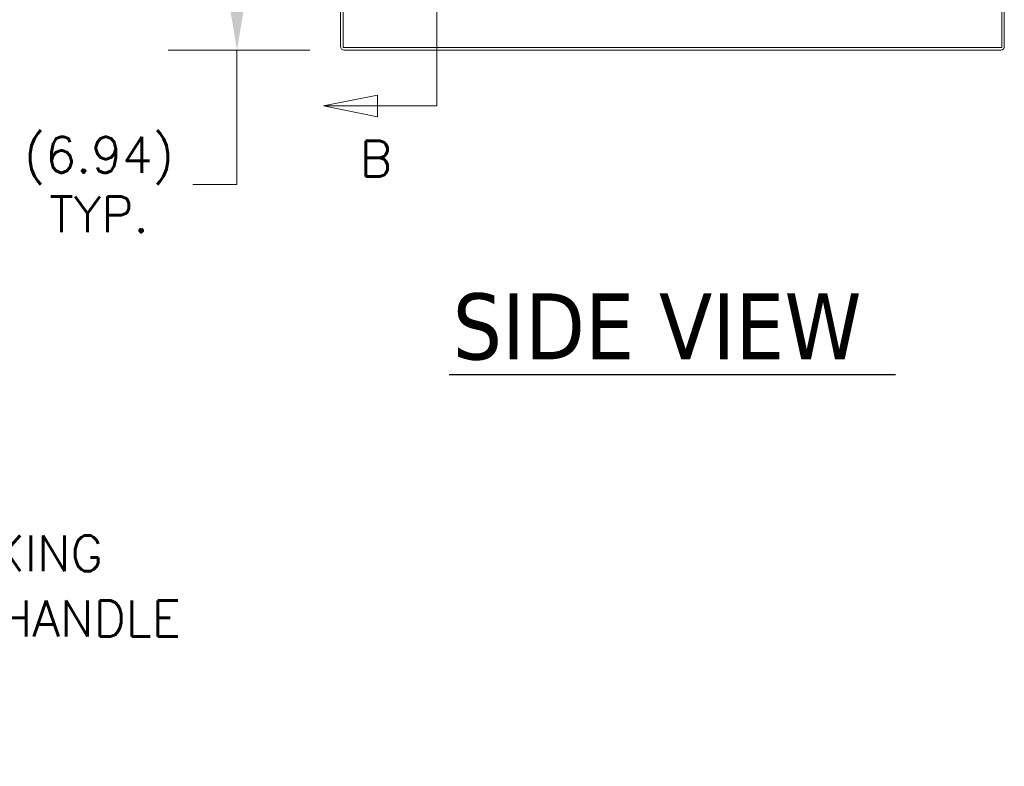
# Model space of a CAD drawing. Header units: inches. Extents: x 10 to 331, y 10 to 212.
# Tile 31 of 145: x 81 to 117, y 52 to 80. Entities that reach past the tile are written whole.
import ezdxf

# ---------------------------------------------------------------- set-up
doc = ezdxf.new("R2010")
doc.units = ezdxf.units.IN
doc.header["$LTSCALE"] = 20
doc.header["$MEASUREMENT"] = 0
for name, color, linetype, lineweight in [('Dimension (ANSI)', 7, 'Continuous', 5), ('Section Line (ANSI)', 7, 'Continuous', 5), ('Symbol (ANSI)', 7, 'Continuous', 5), ('Visible (ANSI)', 7, 'Continuous', 5)]:
    doc.layers.add(name, color=color, linetype=linetype, lineweight=lineweight)
doc.styles.add('ROMANS', font='romans.shx')
doc.styles.add('Text Style168', font='tahoma.ttf')
doc.dimstyles.new('Default (ANSI)', dxfattribs={"dimscale": 20, "dimtxt": 0.065, "dimasz": 0.08, "dimexe": 0.125, "dimexo": 0.0625, "dimgap": 0.031496, "dimtad": 0, "dimtih": 1, "dimtoh": 1, "dimrnd": 1e-08, "dimzin": 0, "dimdsep": 46, "dimtxsty": 'ROMANS', "dimcen": 0.09, "dimdle": 0.393701, "dimclrd": 256, "dimclre": 256, "dimclrt": 256, "dimadec": 0, "dimazin": 0, "dimtfac": 1.538462, "dimtofl": 0, "dimtmove": 0, "dimatfit": 3, "dimfxl": 1, "dimtolj": 1, "dimtzin": 0, "dimlwd": -1, "dimlwe": -1, "dimarcsym": 0})
doc.dimstyles.new('Default (ANSI)$7', dxfattribs={"dimscale": 20, "dimtxt": 0.065, "dimasz": 0.098425, "dimexe": 0.125, "dimexo": 0.0625, "dimgap": 0.031496, "dimtad": 0, "dimtih": 1, "dimtoh": 1, "dimrnd": 1e-08, "dimzin": 0, "dimdsep": 46, "dimtxsty": 'ROMANS', "dimcen": 0.09, "dimdle": 0.393701, "dimclrd": 256, "dimclre": 256, "dimclrt": 256, "dimadec": 0, "dimazin": 0, "dimtfac": 1.538462, "dimtofl": 0, "dimtmove": 0, "dimatfit": 3, "dimfxl": 1, "dimtolj": 1, "dimtzin": 0, "dimlwd": -1, "dimlwe": -1, "dimarcsym": 0})

# ---------------------------------------------------------------- blocks, each defined once
blk = doc.blocks.new('*D22')
at = {"layer": 'Defpoints', "color": 0, "transparency": 16777216}
for p in [(88.678, 85.418), (91.536, 85.418), (92.571, 78.481)]:
    blk.add_point(p, dxfattribs=at)
at = {"layer": 'Dimension (ANSI)', "transparency": 16777216}
for p, q in [((90.286, 85.418), (86.178, 85.418)), ((88.678, 83.818), (88.678, 80.081)), ((91.321, 78.481), (86.178, 78.481)), ((88.678, 78.481), (88.678, 73.593)), ((88.678, 73.593), (87.078, 73.593))]:
    blk.add_line(p, q, dxfattribs=at)
for points in [[(88.411, 83.818), (88.944, 83.818), (88.678, 85.418)], [(88.411, 80.081), (88.944, 80.081), (88.678, 78.481)]]:
    blk.add_solid(points, dxfattribs=at)
at = {"layer": 'Dimension (ANSI)', "transparency": 16777216, "insert": (83.662, 73.593), "char_height": 1.3, "attachment_point": 5, "style": 'ROMANS'}
blk.add_mtext('\\A1;(6.94)\\PTYP.', dxfattribs=at)
blk = doc.blocks.new('2dTransSection1')
at = {"layer": 'Section Line (ANSI)', "linetype": 'Continuous'}
for p, q in [((4.7973, 7.6303), (4.7973, 3.8225)), ((4.6894, 3.842), (4.5914, 3.8225)), ((4.6894, 3.803), (4.6894, 3.842)), ((4.7973, 3.8384), (4.7973, 3.8225)), ((4.6894, 3.8225), (4.5914, 3.8225)), ((4.5914, 3.8225), (4.6894, 3.803)), ((4.7973, 3.8225), (4.6894, 3.8225))]:
    blk.add_line(p, q, dxfattribs=at)
at = {"layer": 'Section Line (ANSI)', "linetype": 'Continuous', "flags": 128}
blk.add_lwpolyline([(4.6894, 3.842), (4.5914, 3.8225), (4.6894, 3.803), (4.6894, 3.842)], dxfattribs=at)
at = {"layer": 'Section Line (ANSI)'}
blk.add_solid([(4.6894, 3.842), (4.5914, 3.8225), (4.6894, 3.803), (4.6894, 3.842)], dxfattribs=at)
at = {"layer": 'Section Line (ANSI)', "insert": (4.6572, 3.6941), "char_height": 0.065, "attachment_point": 7, "style": 'ROMANS'}
blk.add_mtext('B', dxfattribs=at)

msp = doc.modelspace()

# ---------------------------------------------------------------- linework, layer by layer
at = {"layer": 'Symbol (ANSI)', "lineweight": 30}
msp.add_line((96.396, 66.697), (112.614, 66.697), dxfattribs=at)
at = {"layer": 'Visible (ANSI)'}
for p, q in [((92.446, 85.762), (92.446, 78.606)), ((92.54, 78.574), (92.54, 85.855)), ((116.478, 85.855), (116.478, 78.574)), ((116.571, 78.606), (116.571, 85.762)), ((116.478, 78.574), (92.54, 78.574)), ((92.571, 78.481), (116.446, 78.481))]:
    msp.add_line(p, q, dxfattribs=at)
for centre, start, end in [((92.571, 78.606), 180, 270), ((116.446, 78.606), 270, 0)]:
    msp.add_arc(centre, 0.125, start, end, dxfattribs=at)

# ---------------------------------------------------------------- block references
at = {"layer": 'Section Line (ANSI)', "xscale": 20, "yscale": 20, "zscale": 20}
msp.add_blockref('2dTransSection1', (0, 0), dxfattribs=at)

# ---------------------------------------------------------------- texts
at = {"layer": 'Symbol (ANSI)', "insert": (96.518, 67.194), "char_height": 2.4, "attachment_point": 7, "line_spacing_factor": 1.8, "style": 'Text Style168'}
msp.add_mtext('SIDE VIEW', dxfattribs=at)
at = {"layer": 'Symbol (ANSI)', "insert": (67.588, 57.609), "char_height": 1.3, "width": 22.77803, "attachment_point": 4, "line_spacing_factor": 1.093904, "style": 'ROMANS'}
msp.add_mtext('{\\fRomanS|b0|i0;\\H1.3000;3 PT. PADLOCKING\\PBLACK MATTE HANDLE\\P(2 PL.)}', dxfattribs=at)

# ---------------------------------------------------------------- dimensions: what is measured, and where the dimension line sits
at = {"layer": 'Dimension (ANSI)'}
dim = msp.add_linear_dim(base=(88.678, 85.418), p1=(92.571, 78.481), p2=(91.536, 85.418), angle=270, text='(<>)\\PTYP.', dimstyle='Default (ANSI)', override={"dimgap": 0.031496, "dimdec": 2, "dimtol": 0, "dimlim": 0, "dimtp": 0, "dimtm": 0, "dimtdec": 2, "dimatfit": 2}, dxfattribs=at)
dim.commit()
dim.dimension.update_dxf_attribs({"geometry": '*D22', "text_midpoint": (83.662, 73.593), "dimtype": 160})

# ---------------------------------------------------------------- leaders
at = {"layer": 'Symbol (ANSI)', "annotation_type": 0, "has_hookline": 1, "hookline_direction": 0, "text_width": 22.165}
msp.add_leader([(59.44, 52.457), (64.99, 57.609), (66.958, 57.609)], dimstyle='Default (ANSI)$7', override={"dimtad": 0}, dxfattribs=at)

doc.saveas('drawing.dxf')
